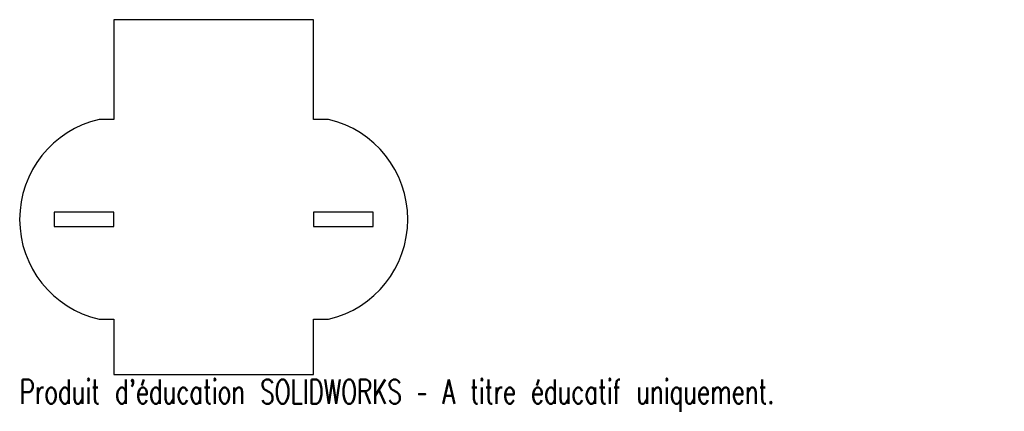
# Model space of a CAD drawing. Header units: millimetres. Extents: x -39 to 159, y -38 to 40.
import ezdxf

# ---------------------------------------------------------------- set-up
doc = ezdxf.new("R2010")
doc.units = ezdxf.units.MM
doc.styles.add('SLDTEXTSTYLE0', font='TXT', dxfattribs={"width": 0.7, "bigfont": 'bigfont'})

msp = doc.modelspace()

# ---------------------------------------------------------------- linework, layer by layer
at = {"color": 7, "linetype": 'Continuous', "lineweight": 25}
for p, q in [((20, 40), (-20, 40)), ((-20, 40), (-20, 20)), ((20, 20), (20, 40)), ((-20, 20), (-23, 20)), ((23, 20), (20, 20)), ((-32, 1.45), (-32, -1.45)), ((-20, 1.45), (-32, 1.45)), ((-20, -1.45), (-20, 1.45)), ((32, 1.45), (20, 1.45)), ((20, 1.45), (20, -1.45)), ((32, -1.45), (32, 1.45)), ((-32, -1.45), (-20, -1.45)), ((20, -1.45), (32, -1.45)), ((-23, -20), (-20, -20)), ((-20, -20), (-20, -31.07)), ((20, -31.07), (20, -20)), ((20, -20), (23, -20)), ((-20, -31.07), (20, -31.07))]:
    msp.add_line(p, q, dxfattribs=at)
for centre, start, end in [((-18.39, 0), 102.9869, 257.0131), ((18.39, 0), 282.9869, 77.0131)]:
    msp.add_arc(centre, 20.53, start, end, dxfattribs=at)

# ---------------------------------------------------------------- texts
at = {"color": 7, "linetype": 'Continuous', "insert": (-38.91, -32.09), "char_height": 4.8336, "attachment_point": 1, "style": 'SLDTEXTSTYLE0'}
msp.add_mtext("Produit d'éducation SOLIDWORKS – A titre éducatif uniquement.", dxfattribs=at)

doc.saveas('drawing.dxf')
